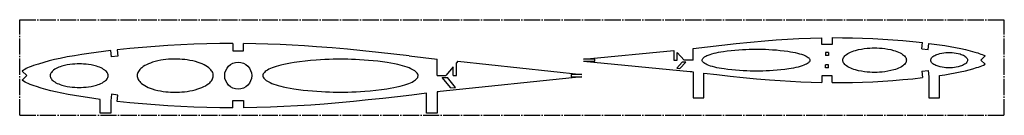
# Model space of a CAD drawing. Header units: millimetres. Extents: x 123 to 1053, y 499 to 589.
import ezdxf

# ---------------------------------------------------------------- set-up
doc = ezdxf.new("R2010")
doc.units = ezdxf.units.MM
doc.linetypes.add('SLD-Осевая', pattern=[19.05, 15.24, -1.27, 1.27, -1.27])
doc.linetypes.add('SLD-Сплошная', pattern=[0])

msp = doc.modelspace()

# ---------------------------------------------------------------- linework, layer by layer
at = {"color": 7, "linetype": 'SLD-Осевая'}
for p, q in [((123.15, 498.97), (123.15, 588.97)), ((123.15, 588.97), (1053.15, 588.97)), ((1053.15, 498.97), (1053.15, 588.97)), ((123.15, 498.97), (1053.15, 498.97))]:
    msp.add_line(p, q, dxfattribs=at)
at = {"color": 7, "linetype": 'SLD-Сплошная'}
for p, q in [((880.68, 565.75), (880.68, 572)), ((890.68, 572.09), (890.68, 565.75)), ((975.3, 561.44), (975.96, 567.41)), ((209.87, 553.88), (209.15, 559.87)), ((215.11, 560.55), (215.83, 554.59)), ((324.54, 566.58), (324.54, 559.8)), ((324.54, 559.8), (334.54, 559.8)), ((334.54, 559.8), (334.54, 566.56)), ((655.84, 551.91), (741.06, 560.07)), ((741.06, 560.07), (741.06, 550.91)), ((759.19, 550.91), (759.19, 561.89)), ((890.68, 565.75), (880.68, 565.75)), ((884.15, 558.26), (884.15, 555.29)), ((887.21, 558.26), (884.15, 558.26)), ((887.21, 558.26), (887.21, 555.29)), ((975.3, 561.44), (981.27, 560.78)), ((981.27, 560.78), (981.92, 566.69)), ((215.83, 554.59), (209.87, 553.88)), ((491.11, 554.83), (517.49, 551.73)), ((517.49, 536.29), (517.49, 551.73)), ((536.91, 549.9), (535.62, 548.34)), ((536.91, 549.9), (654.1, 537.3)), ((666.36, 551.91), (655.84, 551.91)), ((655.84, 549.9), (666.36, 549.9)), ((655.84, 549.9), (756.43, 540.26)), ((666.36, 549.9), (666.36, 551.91)), ((741.06, 550.91), (744.08, 550.91)), ((743.69, 543.4), (748.86, 549)), ((744.08, 550.91), (744.08, 557.99)), ((744.08, 557.99), (750.62, 550.91)), ((746.81, 543.1), (752.26, 549)), ((752.26, 549), (748.86, 549)), ((759.19, 550.91), (750.62, 550.91)), ((887.21, 555.29), (884.15, 555.29)), ((1031.1, 550.91), (1035.03, 554.82)), ((1031.1, 550.91), (1035.03, 547)), ((129.84, 536.28), (125.56, 540.54)), ((532.59, 544.66), (525.68, 536.29)), ((532.59, 536.29), (532.59, 544.66)), ((535.62, 536.29), (535.62, 548.34)), ((743.69, 543.4), (746.81, 543.1)), ((759.19, 539.93), (759.19, 515.5)), ((887.21, 546.53), (884.15, 546.53)), ((884.15, 543.55), (884.15, 546.53)), ((887.21, 543.55), (884.15, 543.55)), ((887.21, 543.55), (887.21, 546.53)), ((975.3, 540.37), (981.27, 541.03)), ((975.3, 540.37), (975.96, 534.41)), ((981.27, 541.03), (981.92, 535.13)), ((129.84, 536.28), (125.56, 532.03)), ((517.49, 536.29), (525.68, 536.29)), ((654.1, 535.28), (520.22, 521.23)), ((530.28, 524.67), (522.31, 534.48)), ((522.31, 534.48), (527.18, 534.48)), ((525.69, 536.29), (525.68, 536.3)), ((534.87, 525.16), (527.18, 534.48)), ((532.59, 536.29), (535.62, 536.29)), ((654.1, 537.3), (644.11, 537.3)), ((644.11, 537.3), (644.11, 535.28)), ((644.11, 535.28), (654.1, 535.28)), ((769.19, 515.5), (769.19, 538.74)), ((890.68, 536.07), (880.68, 536.07)), ((880.68, 536.07), (880.68, 529.82)), ((890.68, 529.72), (890.68, 536.07)), ((981.92, 535.13), (981.92, 515.5)), ((991.92, 515.5), (991.92, 536.46)), ((517.49, 520.9), (517.49, 500.88)), ((530.28, 524.67), (534.87, 525.16)), ((199.15, 500.88), (199.15, 513.94)), ((209.87, 518.7), (209.15, 512.71)), ((209.15, 512.71), (209.15, 500.88)), ((215.83, 517.99), (209.87, 518.7)), ((215.11, 512.02), (215.83, 517.99)), ((324.54, 505.99), (324.54, 512.78)), ((324.54, 512.78), (334.54, 512.78)), ((334.54, 512.78), (334.54, 506.01)), ((507.49, 500.88), (507.49, 519.69)), ((759.19, 515.5), (769.19, 515.5)), ((981.92, 515.5), (991.92, 515.5)), ((209.15, 500.88), (199.15, 500.88)), ((517.49, 500.88), (507.49, 500.88))]:
    msp.add_line(p, q, dxfattribs=at)
at = {"color": 7, "linetype": 'SLD-Сплошная', "flags": 128}
for points in [[(759.19, 561.89), (772.76, 563.5), (786.32, 565.06), (799.9, 566.54), (813.49, 567.91), (827.09, 569.13), (837.79, 569.98), (848.51, 570.7), (859.23, 571.29), (869.96, 571.73), (880.68, 572)], [(890.68, 572.09), (900.24, 572.05), (909.8, 571.88), (919.36, 571.6), (928.92, 571.21), (938.48, 570.69), (947.87, 570.06), (957.24, 569.31), (966.61, 568.42), (975.96, 567.41)], [(209.15, 559.87), (202.3, 559.03), (195.45, 558.14), (188.6, 557.19), (181.77, 556.19), (174.95, 555.11), (168.14, 553.92), (161.37, 552.58), (156.17, 551.44), (151, 550.18), (145.87, 548.79), (140.78, 547.26), (138.55, 546.53), (136.34, 545.77), (134.13, 544.98), (131.95, 544.14), (130.6, 543.56), (129.28, 542.93), (127.98, 542.22), (126.74, 541.42), (125.56, 540.54)], [(324.54, 566.58), (312.26, 566.47), (299.99, 566.22), (287.71, 565.83), (275.44, 565.31), (263.18, 564.64), (251.15, 563.85), (239.12, 562.9), (227.11, 561.8), (215.11, 560.55)], [(491.11, 554.83), (476.55, 556.52), (461.99, 558.14), (447.41, 559.68), (432.83, 561.12), (418.22, 562.43), (403.61, 563.59), (392.11, 564.39), (380.6, 565.09), (369.09, 565.66), (357.57, 566.1), (346.06, 566.4), (334.54, 566.56)], [(818.2, 561.25), (821.13, 561.24), (824.22, 561.19), (827.46, 561.09), (830.85, 560.95), (834.36, 560.74), (837.91, 560.48), (841.53, 560.14), (845.18, 559.73), (848.81, 559.23), (851.14, 558.86), (853.41, 558.46), (855.61, 558.01), (857.73, 557.53), (859.73, 557), (861.61, 556.45), (863.33, 555.85), (864.69, 555.3), (865.9, 554.73), (866.96, 554.14), (867.85, 553.54), (868.42, 553.04), (868.88, 552.54), (869.22, 552.03), (869.43, 551.51), (869.52, 550.99), (869.48, 550.48), (869.31, 549.96), (869.02, 549.45), (868.6, 548.94), (868.07, 548.44), (867.23, 547.83), (866.23, 547.24), (865.06, 546.67), (863.75, 546.11), (862.08, 545.51), (860.25, 544.95), (858.3, 544.42), (856.22, 543.93), (854.06, 543.47), (851.82, 543.06), (849.53, 542.68), (845.88, 542.16), (842.2, 541.73), (838.54, 541.38), (834.96, 541.1), (831.47, 540.89), (828.17, 540.74), (825, 540.64), (821.97, 540.58), (819.1, 540.56), (816.17, 540.57), (813.08, 540.62), (809.84, 540.72), (806.46, 540.86), (802.94, 541.06), (799.39, 541.33), (795.77, 541.66), (792.12, 542.08), (788.49, 542.57), (786.17, 542.94), (783.9, 543.35), (781.69, 543.8), (779.58, 544.28), (777.57, 544.8), (775.7, 545.36), (773.98, 545.96), (772.62, 546.5), (771.4, 547.07), (770.35, 547.66), (769.46, 548.27), (768.88, 548.77), (768.42, 549.27), (768.08, 549.78), (767.87, 550.3), (767.78, 550.81), (767.82, 551.33), (767.99, 551.85), (768.29, 552.36), (768.7, 552.86), (769.24, 553.36), (770.07, 553.97), (771.08, 554.57), (772.24, 555.14), (773.56, 555.69), (775.23, 556.29), (777.05, 556.86), (779.01, 557.39), (781.08, 557.88), (783.25, 558.33), (785.48, 558.75), (787.77, 559.13), (791.43, 559.64), (795.11, 560.07), (798.76, 560.43), (802.35, 560.7), (805.83, 560.91), (809.14, 561.07), (812.31, 561.17), (815.33, 561.23), (818.2, 561.25)], [(930.6, 562.43), (932.83, 562.4), (935.2, 562.3), (937.71, 562.11), (940.35, 561.82), (943.08, 561.4), (945.86, 560.85), (948.64, 560.14), (950.22, 559.65), (951.77, 559.11), (953.25, 558.5), (954.65, 557.84), (955.95, 557.12), (957.13, 556.35), (958.03, 555.65), (958.81, 554.92), (959.47, 554.16), (959.99, 553.37), (960.37, 552.57), (960.61, 551.75), (960.69, 550.93), (960.61, 550.11), (960.39, 549.29), (960.01, 548.49), (959.5, 547.7), (958.84, 546.94), (958.07, 546.2), (957.17, 545.5), (956, 544.73), (954.71, 544.01), (953.31, 543.34), (951.83, 542.74), (950.29, 542.19), (948.71, 541.7), (945.94, 540.99), (943.16, 540.43), (940.43, 540.01), (937.8, 539.71), (935.29, 539.52), (932.92, 539.41), (930.69, 539.38), (928.47, 539.41), (926.1, 539.51), (923.59, 539.7), (920.95, 540), (918.22, 540.41), (915.44, 540.96), (912.66, 541.67), (911.08, 542.16), (909.53, 542.71), (908.05, 543.31), (906.65, 543.97), (905.35, 544.69), (904.17, 545.46), (903.27, 546.16), (902.48, 546.9), (901.83, 547.66), (901.3, 548.44), (900.92, 549.25), (900.69, 550.06), (900.61, 550.88), (900.69, 551.71), (900.91, 552.52), (901.28, 553.33), (901.8, 554.11), (902.45, 554.88), (903.23, 555.61), (904.13, 556.31), (905.3, 557.08), (906.59, 557.8), (907.99, 558.47), (909.47, 559.08), (911.01, 559.62), (912.59, 560.11), (915.36, 560.83), (918.14, 561.38), (920.86, 561.8), (923.5, 562.1), (926.01, 562.29), (928.38, 562.4), (930.6, 562.43)], [(981.92, 566.69), (986.98, 566.03), (992.03, 565.33), (997.07, 564.59), (1002.11, 563.79), (1007.13, 562.9), (1012.13, 561.91), (1016.51, 560.92), (1020.86, 559.81), (1025.17, 558.56), (1026.61, 558.11), (1028.04, 557.64), (1029.47, 557.14), (1030.9, 556.63), (1032.31, 556.1), (1033.69, 555.5), (1035.03, 554.82)], [(1000.91, 558.13), (1002.41, 558.11), (1004.04, 558.02), (1005.77, 557.86), (1007.58, 557.6), (1009.46, 557.22), (1011.33, 556.72), (1012.43, 556.35), (1013.5, 555.93), (1014.5, 555.46), (1015.43, 554.93), (1016.27, 554.36), (1016.98, 553.74), (1017.56, 553.08), (1018, 552.39), (1018.26, 551.68), (1018.36, 550.96), (1018.29, 550.24), (1018.04, 549.53), (1017.64, 548.84), (1017.08, 548.18), (1016.38, 547.56), (1015.57, 546.98), (1014.66, 546.45), (1013.67, 545.97), (1012.62, 545.54), (1011.53, 545.16), (1009.67, 544.65), (1007.81, 544.26), (1006, 543.99), (1004.28, 543.81), (1002.66, 543.72), (1001.16, 543.68), (999.65, 543.71), (998.03, 543.79), (996.3, 543.96), (994.48, 544.22), (992.61, 544.59), (990.73, 545.1), (989.63, 545.47), (988.57, 545.89), (987.56, 546.36), (986.63, 546.89), (985.8, 547.46), (985.08, 548.08), (984.5, 548.74), (984.07, 549.43), (983.8, 550.13), (983.7, 550.85), (983.78, 551.58), (984.02, 552.29), (984.43, 552.98), (984.99, 553.64), (985.68, 554.26), (986.5, 554.84), (987.41, 555.37), (988.4, 555.85), (989.45, 556.28), (990.54, 556.66), (992.4, 557.17), (994.25, 557.56), (996.06, 557.83), (997.79, 558), (999.41, 558.1), (1000.91, 558.13)], [(270.23, 551.93), (268.16, 551.91), (265.98, 551.83), (263.69, 551.68), (261.3, 551.46), (258.82, 551.15), (256.31, 550.74), (253.76, 550.23), (251.18, 549.6), (248.62, 548.85), (246.72, 548.19), (244.86, 547.45), (243.08, 546.63), (241.4, 545.73), (239.83, 544.76), (238.41, 543.71), (237.46, 542.89), (236.61, 542.02), (235.87, 541.13), (235.25, 540.21), (234.76, 539.27), (234.41, 538.31), (234.19, 537.34), (234.1, 536.36), (234.16, 535.39), (234.36, 534.41), (234.7, 533.45), (235.17, 532.51), (235.77, 531.59), (236.49, 530.69), (237.32, 529.82), (238.26, 528.99), (239.65, 527.94), (241.2, 526.96), (242.86, 526.06), (244.62, 525.23), (246.46, 524.49), (248.35, 523.82), (250.95, 523.04), (253.55, 522.39), (256.14, 521.86), (258.68, 521.45), (261.15, 521.13), (263.49, 520.91), (265.73, 520.76), (267.87, 520.67), (269.9, 520.64), (271.97, 520.66), (274.15, 520.74), (276.44, 520.89), (278.83, 521.11), (281.31, 521.43), (283.82, 521.83), (286.37, 522.34), (288.95, 522.97), (291.51, 523.73), (293.42, 524.39), (295.27, 525.12), (297.05, 525.94), (298.74, 526.84), (300.3, 527.81), (301.72, 528.86), (302.67, 529.68), (303.52, 530.55), (304.26, 531.44), (304.88, 532.36), (305.37, 533.3), (305.73, 534.26), (305.95, 535.23), (306.03, 536.21), (305.97, 537.19), (305.77, 538.16), (305.43, 539.12), (304.96, 540.06), (304.37, 540.98), (303.65, 541.88), (302.81, 542.75), (301.88, 543.58), (300.48, 544.63), (298.94, 545.61), (297.27, 546.51), (295.51, 547.34), (293.67, 548.09), (291.78, 548.75), (289.19, 549.53), (286.58, 550.18), (283.99, 550.71), (281.45, 551.12), (278.99, 551.44), (276.65, 551.66), (274.41, 551.81), (272.27, 551.9), (270.23, 551.93)], [(426.35, 551.75), (422.85, 551.73), (419.19, 551.68), (415.37, 551.58), (411.41, 551.43), (407.31, 551.23), (403.09, 550.96), (397.98, 550.56), (392.78, 550.05), (387.53, 549.43), (382.32, 548.68), (379.05, 548.14), (375.86, 547.54), (372.76, 546.88), (369.78, 546.17), (367.55, 545.58), (365.42, 544.95), (363.42, 544.29), (361.55, 543.6), (359.98, 542.95), (358.55, 542.27), (357.25, 541.58), (356.11, 540.86), (355.13, 540.13), (354.32, 539.39), (353.68, 538.63), (353.21, 537.87), (352.93, 537.1), (352.83, 536.33), (352.91, 535.55), (353.17, 534.78), (353.61, 534.02), (354.24, 533.26), (355.03, 532.52), (355.99, 531.79), (357.11, 531.07), (358.38, 530.37), (359.8, 529.7), (361.35, 529.04), (363.24, 528.34), (365.26, 527.66), (367.42, 527.02), (369.68, 526.42), (372.04, 525.84), (375.26, 525.15), (378.58, 524.51), (381.99, 523.94), (386.39, 523.29), (390.82, 522.73), (395.24, 522.26), (399.62, 521.86), (403.91, 521.54), (408.09, 521.29), (411.92, 521.11), (415.63, 520.97), (419.2, 520.88), (422.64, 520.83), (425.93, 520.81), (429.44, 520.83), (433.1, 520.88), (436.91, 520.98), (440.88, 521.13), (444.98, 521.33), (449.2, 521.6), (454.31, 522), (459.51, 522.51), (464.75, 523.13), (469.97, 523.88), (473.23, 524.43), (476.43, 525.02), (479.53, 525.68), (482.5, 526.39), (484.74, 526.98), (486.86, 527.61), (488.87, 528.27), (490.74, 528.96), (492.31, 529.62), (493.74, 530.29), (495.03, 530.99), (496.17, 531.7), (497.15, 532.43), (497.97, 533.17), (498.61, 533.93), (499.07, 534.69), (499.36, 535.46), (499.46, 536.24), (499.38, 537.01), (499.12, 537.78), (498.67, 538.54), (498.05, 539.3), (497.26, 540.04), (496.29, 540.78), (495.17, 541.49), (493.9, 542.19), (492.48, 542.86), (490.93, 543.52), (489.05, 544.22), (487.02, 544.9), (484.87, 545.54), (482.6, 546.15), (480.24, 546.72), (477.03, 547.42), (473.7, 548.05), (470.3, 548.63), (465.9, 549.28), (461.46, 549.83), (457.04, 550.31), (452.67, 550.7), (448.38, 551.02), (444.2, 551.27), (440.37, 551.45), (436.66, 551.59), (433.09, 551.68), (429.65, 551.73), (426.35, 551.75)], [(179.38, 547.36), (177.36, 547.33), (175.2, 547.23), (172.91, 547.05), (170.5, 546.77), (168.02, 546.37), (165.48, 545.83), (162.95, 545.15), (161.5, 544.68), (160.1, 544.16), (158.75, 543.58), (157.47, 542.94), (156.28, 542.25), (155.21, 541.51), (154.39, 540.84), (153.68, 540.13), (153.08, 539.4), (152.6, 538.65), (152.26, 537.88), (152.05, 537.09), (151.97, 536.3), (152.04, 535.51), (152.25, 534.73), (152.59, 533.96), (153.06, 533.2), (153.65, 532.47), (154.36, 531.77), (155.18, 531.09), (156.25, 530.35), (157.43, 529.66), (158.7, 529.02), (160.05, 528.44), (161.45, 527.91), (162.9, 527.44), (165.42, 526.76), (167.95, 526.22), (170.44, 525.82), (172.84, 525.54), (175.13, 525.35), (177.29, 525.25), (179.32, 525.22), (181.34, 525.25), (183.5, 525.35), (185.79, 525.53), (188.2, 525.81), (190.69, 526.21), (193.22, 526.74), (195.75, 527.42), (197.2, 527.89), (198.6, 528.42), (199.95, 529), (201.23, 529.63), (202.42, 530.32), (203.49, 531.07), (204.31, 531.74), (205.02, 532.44), (205.62, 533.17), (206.1, 533.93), (206.44, 534.7), (206.65, 535.48), (206.73, 536.27), (206.66, 537.06), (206.45, 537.85), (206.11, 538.62), (205.64, 539.37), (205.05, 540.11), (204.34, 540.81), (203.52, 541.48), (202.45, 542.23), (201.27, 542.92), (200, 543.56), (198.65, 544.14), (197.25, 544.67), (195.8, 545.14), (193.28, 545.82), (190.75, 546.35), (188.26, 546.76), (185.86, 547.04), (183.57, 547.23), (181.41, 547.33), (179.38, 547.36)], [(756.43, 540.26), (757.98, 540.07), (759.19, 539.93)], [(991.92, 536.46), (996.86, 537.19), (1001.78, 537.97), (1006.7, 538.83), (1011.59, 539.79), (1016.46, 540.88), (1020.01, 541.78), (1023.53, 542.76), (1027.03, 543.84), (1028.66, 544.39), (1030.29, 544.96), (1031.91, 545.56), (1033.5, 546.23), (1035.03, 547)], [(199.15, 513.94), (193.1, 514.75), (187.06, 515.6), (181.03, 516.49), (175, 517.45), (168.99, 518.5), (163, 519.65), (157.03, 520.93), (152.46, 522.02), (147.92, 523.2), (143.4, 524.5), (138.92, 525.92), (136.96, 526.58), (135.01, 527.27), (133.07, 527.98), (131.16, 528.76), (129.69, 529.44), (128.25, 530.2), (126.87, 531.06), (125.56, 532.03)], [(769.19, 538.74), (781.64, 537.29), (794.09, 535.9), (806.55, 534.59), (819.02, 533.39), (831.51, 532.32), (841.33, 531.58), (851.17, 530.95), (861, 530.44), (870.84, 530.06), (880.68, 529.82)], [(890.68, 529.72), (900.24, 529.77), (909.8, 529.93), (919.36, 530.21), (928.92, 530.61), (938.48, 531.12), (947.87, 531.75), (957.24, 532.51), (966.61, 533.39), (975.96, 534.41)], [(520.22, 521.23), (518.69, 521.05), (517.49, 520.9)], [(324.54, 505.99), (312.26, 506.1), (299.99, 506.35), (287.71, 506.74), (275.44, 507.26), (263.18, 507.93), (251.15, 508.72), (239.12, 509.67), (227.11, 510.77), (215.11, 512.02)], [(507.49, 519.69), (493.7, 518.04), (479.92, 516.43), (466.12, 514.88), (452.32, 513.4), (438.51, 512), (424.68, 510.71), (410.85, 509.54), (398.15, 508.58), (385.44, 507.76), (372.72, 507.08), (359.99, 506.55), (347.27, 506.2), (334.54, 506.01)]]:
    msp.add_lwpolyline(points, dxfattribs=at)
at = {"color": 7, "linetype": 'SLD-Сплошная'}
for centre in [(329.54, 536.29), (329.54, 536.28)]:
    msp.add_circle(centre, 12.75, dxfattribs=at)

doc.saveas('drawing.dxf')
